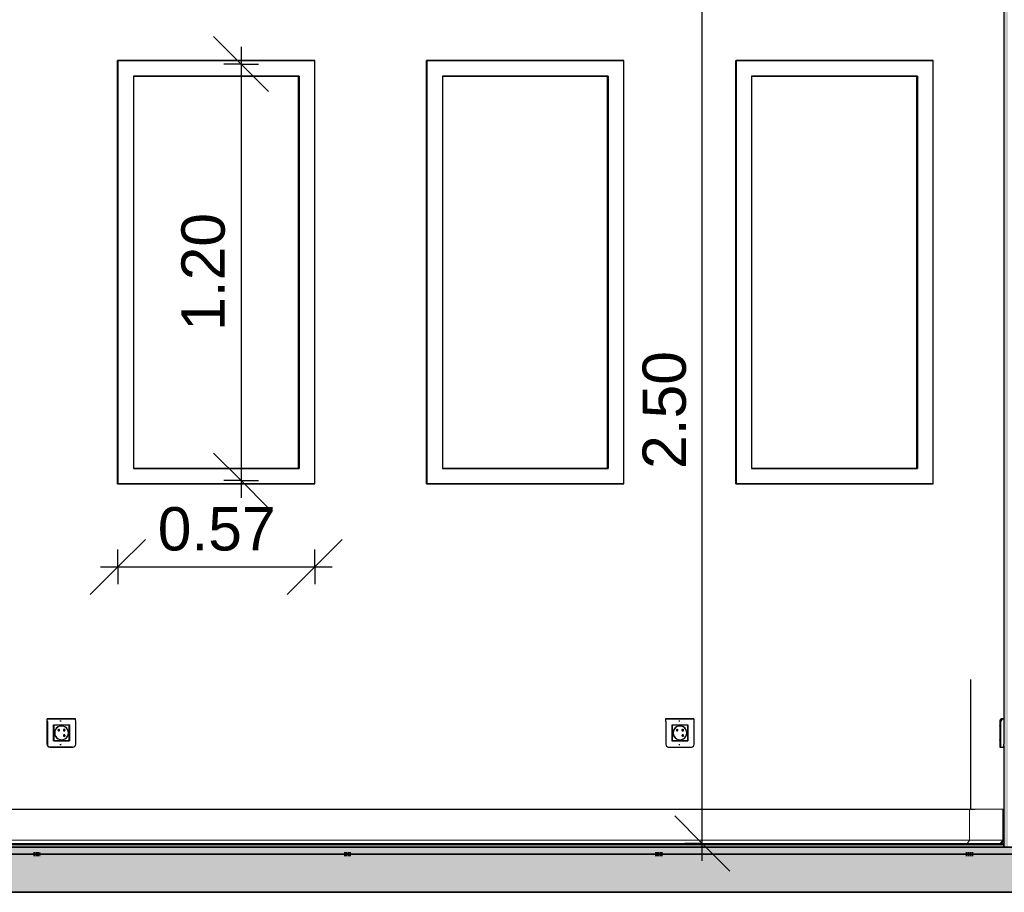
# Model space of a CAD drawing. Header units: centimetres. Extents: x -2631 to 8345, y -3715 to 485.
# Tile 70 of 82: x 4775 to 5058, y -13 to 239. Entities that reach past the tile are written whole.
import ezdxf

# ---------------------------------------------------------------- set-up
doc = ezdxf.new("R2010")
doc.units = ezdxf.units.CM
doc.linetypes.add('Tiret_2_', pattern=[0.25, 0.125, -0.125])
for name, color, linetype, lineweight in [('0-1', 7, 'Continuous', 5), ('ANNOTATIONS-1', 7, 'Continuous', 25), ('COTGEN-50', 7, 'Continuous', 30), ('MUR', 7, 'Continuous', 25), ('MUR_C', 7, 'Continuous', 25), ('SERRU-traverse', 7, 'Continuous', 18), ('SOL', 7, 'Continuous', 25), ('SOL_C', 7, 'Continuous', 25)]:
    doc.layers.add(name, color=color, linetype=linetype, lineweight=lineweight)
for name, color, linetype, lineweight, true_color in [('A-FLOR-PATT-1', 7, 'Continuous', 25, 0x616161), ('A-FLOR-PATT-2', 7, 'Continuous', 18, 0x787878), ('A-FLOR-PATT-3', 7, 'Continuous', 25, 0x787878), ('ANNOTATIONS-3', 4, 'Tiret_2_', 100, 0x00ffff), ('COTGEN-1', 9, 'Continuous', 30, 0x808080), ('HACHURE_C-2', 7, 'Continuous', 5, 0xdadada), ('ING_ELE', 7, 'Continuous', 25, 0x7f7f7f), ('MENUISERIES-2', 7, 'Continuous', 25, 0x5c63b1), ('MENUISERIES-3', 9, 'Continuous', 18, 0x808080), ('MENUISERIES-4', 9, 'Continuous', 25, 0x808080), ('OSSATURE-4', 9, 'Continuous', 18, 0x808080), ('SERRU-1', 9, 'Continuous', 18, 0x808080)]:
    doc.layers.add(name, color=color, linetype=linetype, lineweight=lineweight, true_color=true_color)
doc.styles.add('Arial_1', font='arial.ttf', dxfattribs={"height": 12.5})
doc.dimstyles.new('DRMN_COTE', dxfattribs={"dimscale": 30.48, "dimtxt": 12.753242, "dimasz": 0.520833, "dimexe": 0.164042, "dimexo": 0.0625, "dimgap": 0.032808, "dimtad": 1, "dimlfac": 0.01, "dimrnd": 0.01, "dimzin": 0, "dimdsep": 46, "dimtxsty": 'Arial_1', "dimblk1": 'OBLIQUE', "dimblk2": 'OBLIQUE', "dimsah": 1, "dimcen": 0.09, "dimdle": 0.164042, "dimazin": 0, "dimtfac": 1, "dimtdec": 4, "dimtix": 1, "dimtmove": 0, "dimatfit": 3, "dimfxl": 0.164042, "dimfxlon": 1, "dimtvp": 1, "dimtolj": 1, "dimtzin": 0, "dimarcsym": 2})

# ---------------------------------------------------------------- blocks, each defined once
blk = doc.blocks.new('XXX_VIDE FENETRE - 550-V29-Coupe AA_Lot 04')
at = {"layer": 'MENUISERIES-2'}
for p, q in [((-1447.08, 222.48), (-1494.46, 222.48)), ((-1494.46, 222.48), (-1446.94, 222.48)), ((-1446.94, 222.48), (-1447.08, 222.48)), ((-1446.94, 222.48), (-1446.94, 109.31)), ((-1446.94, 109.31), (-1494.46, 109.31)), ((-1494.46, 109.31), (-1447.08, 109.31)), ((-1447.08, 109.31), (-1446.94, 109.31))]:
    blk.add_line(p, q, dxfattribs=at)
at = {"layer": 'MENUISERIES-4'}
for p, q in [((-1499.01, 226.98), (-1442.77, 226.98)), ((-1499.01, 226.98), (-1442.77, 226.98)), ((-1498.95, 226.98), (-1499.01, 226.98)), ((-1442.17, 226.98), (-1498.95, 226.98)), ((-1498.95, 226.98), (-1498.95, 104.81)), ((-1443.56, 226.98), (-1442.77, 226.98)), ((-1442.77, 226.98), (-1442.23, 226.98)), ((-1442.17, 104.81), (-1442.17, 226.98)), ((-1494.46, 222.48), (-1494.46, 109.31)), ((-1447.26, 222.48), (-1494.46, 222.48)), ((-1494.46, 222.48), (-1446.65, 222.48)), ((-1446.65, 222.48), (-1447.26, 222.48)), ((-1446.65, 222.48), (-1446.65, 109.31)), ((-1494.46, 109.31), (-1446.65, 109.31)), ((-1447.26, 109.31), (-1494.46, 109.31)), ((-1446.65, 109.31), (-1447.26, 109.31)), ((-1499.01, 104.81), (-1444.66, 104.81)), ((-1442.77, 104.81), (-1499.01, 104.81)), ((-1499.01, 104.81), (-1498.95, 104.81)), ((-1442.77, 104.81), (-1499.01, 104.81)), ((-1498.95, 104.81), (-1442.17, 104.81)), ((-1443.67, 104.81), (-1442.77, 104.81)), ((-1442.77, 104.81), (-1442.23, 104.81))]:
    blk.add_line(p, q, dxfattribs=at)
blk = doc.blocks.new('XXX_VIDE FENETRE - 550-V30-Coupe AA_Lot 04')
at = {"layer": 'MENUISERIES-2'}
for p, q in [((-1357.89, 222.48), (-1405.34, 222.48)), ((-1405.34, 222.48), (-1357.77, 222.48)), ((-1357.77, 222.48), (-1357.89, 222.48)), ((-1357.77, 222.48), (-1357.77, 109.31)), ((-1357.77, 109.31), (-1405.34, 109.31)), ((-1405.34, 109.31), (-1357.89, 109.31)), ((-1357.89, 109.31), (-1357.77, 109.31))]:
    blk.add_line(p, q, dxfattribs=at)
at = {"layer": 'MENUISERIES-4'}
for p, q in [((-1409.88, 226.98), (-1353.57, 226.98)), ((-1409.88, 226.98), (-1353.57, 226.98)), ((-1409.82, 226.98), (-1409.88, 226.98)), ((-1353.02, 226.98), (-1409.82, 226.98)), ((-1409.82, 226.98), (-1409.82, 104.81)), ((-1354.3, 226.98), (-1353.57, 226.98)), ((-1353.57, 226.98), (-1353.07, 226.98)), ((-1353.02, 104.81), (-1353.02, 226.98)), ((-1405.34, 222.48), (-1405.34, 109.31)), ((-1358.06, 222.48), (-1405.34, 222.48)), ((-1405.34, 222.48), (-1357.5, 222.48)), ((-1357.5, 222.48), (-1358.06, 222.48)), ((-1357.5, 222.48), (-1357.5, 109.31)), ((-1405.34, 109.31), (-1357.5, 109.31)), ((-1358.06, 109.31), (-1405.34, 109.31)), ((-1357.5, 109.31), (-1358.06, 109.31)), ((-1409.88, 104.81), (-1355.39, 104.81)), ((-1353.57, 104.81), (-1409.88, 104.81)), ((-1409.88, 104.81), (-1409.82, 104.81)), ((-1353.57, 104.81), (-1409.88, 104.81)), ((-1409.82, 104.81), (-1353.02, 104.81)), ((-1354.4, 104.81), (-1353.57, 104.81)), ((-1353.57, 104.81), (-1353.07, 104.81))]:
    blk.add_line(p, q, dxfattribs=at)
blk = doc.blocks.new('XXX_VIDE FENETRE - 550-V31-Coupe AA_Lot 04')
at = {"layer": 'MENUISERIES-2'}
for p, q in [((-1268.66, 222.48), (-1316.16, 222.48)), ((-1316.16, 222.48), (-1268.55, 222.48)), ((-1268.55, 222.48), (-1268.66, 222.48)), ((-1268.55, 222.48), (-1268.55, 109.31)), ((-1268.55, 109.31), (-1316.16, 109.31)), ((-1316.16, 109.31), (-1268.66, 109.31)), ((-1268.66, 109.31), (-1268.55, 109.31))]:
    blk.add_line(p, q, dxfattribs=at)
at = {"layer": 'MENUISERIES-4'}
for p, q in [((-1320.7, 226.98), (-1264.33, 226.98)), ((-1320.7, 226.98), (-1264.33, 226.98)), ((-1263.81, 226.98), (-1320.65, 226.98)), ((-1320.65, 226.98), (-1320.65, 104.81)), ((-1265, 226.98), (-1264.33, 226.98)), ((-1264.33, 226.98), (-1263.86, 226.98)), ((-1263.81, 104.81), (-1263.81, 226.98)), ((-1316.16, 222.48), (-1316.16, 109.31)), ((-1268.81, 222.48), (-1316.16, 222.48)), ((-1316.16, 222.48), (-1268.3, 222.48)), ((-1268.3, 222.48), (-1268.81, 222.48)), ((-1268.3, 222.48), (-1268.3, 109.31)), ((-1316.16, 109.31), (-1268.3, 109.31)), ((-1268.81, 109.31), (-1316.16, 109.31)), ((-1268.3, 109.31), (-1268.81, 109.31)), ((-1320.7, 104.81), (-1266.08, 104.81)), ((-1264.33, 104.81), (-1320.7, 104.81)), ((-1264.33, 104.81), (-1320.7, 104.81)), ((-1320.65, 104.81), (-1263.81, 104.81)), ((-1265.09, 104.81), (-1264.33, 104.81)), ((-1264.33, 104.81), (-1263.86, 104.81))]:
    blk.add_line(p, q, dxfattribs=at)
blk = doc.blocks.new('Garde-corps - Garde-corps-505471-Coupe AA_Lot 04')
at = {"layer": 'SERRU-traverse'}
for p, q in [((-1521.57, 11), (-1479.59, 11)), ((-1405.08, 11), (-1365.01, 11)), ((-1266.47, 11), (-1252.98, 11)), ((-1253.27, 2.04), (-1253.27, 10.7)), ((-1243.42, 11), (-1252.98, 11)), ((-1252.98, 11), (-1243.42, 11)), ((-1243.72, 10.7), (-1243.72, 2.04)), ((-1243.42, 1.95), (-1243.42, 11)), ((-2106.11, 1), (-1254.27, 1)), ((-2106.11, 1), (-1253.65, 1)), ((-2105.8, 2.04), (-1253.27, 2.04)), ((-1254.27, 1), (-1244.77, 1)), ((-1244.67, 1.11), (-1254.18, 1.11)), ((-1253.27, 2.04), (-1243.72, 2.04)), ((-1244.77, 1), (-1244.12, 1)), ((-1244.74, 1.08), (-1244.43, 1.08)), ((-1244.74, 1.08), (-1244.6, 1.08)), ((-1244.43, 1.08), (-1244.6, 1.08)), ((-1243.72, 2.04), (-1244.43, 1.08)), ((-1244.12, 1), (-1243.42, 1.95))]:
    blk.add_line(p, q, dxfattribs=at)
at = {"layer": 'SERRU-traverse', "flags": 128}
for points in [[(-1253.27, 10.7), (-1253.26, 10.78), (-1253.23, 10.85), (-1253.19, 10.91), (-1253.14, 10.95), (-1253.09, 10.98), (-1253.03, 11), (-1252.98, 11)], [(-1243.42, 11), (-1243.48, 10.99), (-1243.55, 10.97), (-1243.6, 10.94), (-1243.65, 10.89), (-1243.69, 10.83), (-1243.71, 10.77), (-1243.72, 10.7)], [(-2104.84, 1.11), (-1580.26, 1.11), (-1254.18, 1.11)], [(-1254.27, 1), (-1254.27, 1.03), (-1254.27, 1.06), (-1254.25, 1.08), (-1254.23, 1.1), (-1254.22, 1.11), (-1254.19, 1.11)], [(-1253.94, 1.1), (-1253.61, 1.56), (-1253.27, 2.04)], [(-1244.6, 1.08), (-1244.62, 1.1), (-1244.64, 1.11), (-1244.67, 1.11), (-1244.69, 1.11), (-1244.72, 1.1), (-1244.74, 1.09), (-1244.75, 1.07), (-1244.76, 1.05), (-1244.77, 1.02), (-1244.77, 1)]]:
    blk.add_lwpolyline(points, dxfattribs=at)
blk = doc.blocks.new('B02_ARC_rvt-2-Coupe AA_Lot 04')
at = {"layer": 'A-FLOR-PATT-1'}
blk.add_hatch(color=256, dxfattribs=at).paths.add_polyline_path([(-1250.53, 0), (-1243.42, 0), (-1243.42, 0.8), (-2106.1, 0.8), (-2106.1, 0), (-1258.5, 0)])
at = {"layer": 'A-FLOR-PATT-2'}
h = blk.add_hatch(dxfattribs=at)
h.set_pattern_fill('FP_6', color=256, style=0, pattern_type=2)
h.set_pattern_definition([(45, (-0.387, -172.5), (-4.490128, 4.490128), [3.175, -3.175])])
h.paths.add_polyline_path([(-644.68, -2), (1594.47, -2), (1594.47, 0), (-2122.25, 0), (-2122.25, -2), (-676.57, -2)])
at = {"layer": 'HACHURE_C-2'}
blk.add_hatch(color=256, dxfattribs=at).paths.add_polyline_path([(-1242.56, 0), (-1242.17, 0), (-1242.17, 314.21), (-1243.42, 314.21), (-1243.42, 0)])
at = {"layer": 'MUR'}
for p, q in [((-1499.01, 226.98), (-1442.23, 226.98)), ((-1499.01, 104.81), (-1499.01, 226.98)), ((-1443.56, 226.98), (-1442.23, 226.98)), ((-1409.88, 226.98), (-1353.07, 226.98)), ((-1409.88, 104.81), (-1409.88, 226.98)), ((-1354.3, 226.98), (-1353.07, 226.98)), ((-1320.7, 226.98), (-1263.86, 226.98)), ((-1320.7, 104.81), (-1320.7, 226.98)), ((-1265, 226.98), (-1263.86, 226.98)), ((-1442.23, 104.81), (-1499.01, 104.81)), ((-1499.01, 104.81), (-1443.66, 104.81)), ((-1442.23, 104.81), (-1443.66, 104.81)), ((-1353.07, 104.81), (-1409.88, 104.81)), ((-1409.88, 104.81), (-1354.39, 104.81)), ((-1353.07, 104.81), (-1354.39, 104.81)), ((-1263.86, 104.81), (-1320.7, 104.81)), ((-1320.7, 104.81), (-1265.08, 104.81)), ((-1263.86, 104.81), (-1265.08, 104.81)), ((-1252.98, 48.4), (-1252.98, 11)), ((-1252.98, 0), (-1243.42, 0))]:
    blk.add_line(p, q, dxfattribs=at)
at = {"layer": 'MUR', "flags": 128}
for points in [[(-1252.98, 0), (-1378.18, 0), (-1503.29, 0), (-1628.29, 0), (-1753.18, 0), (-1877.94, 0), (-2002.58, 0), (-2127.06, 0)], [(-1766.81, 0), (-1646.79, 0), (-1521.9, 0), (-1516.87, 0)], [(-1511.44, 0), (-1396.9, 0), (-1271.81, 0), (-1158.53, 0)], [(-806.26, 0), (-915.64, 0), (-1024.97, 0), (-1134.26, 0), (-1243.5, 0)]]:
    blk.add_lwpolyline(points, dxfattribs=at)
at = {"layer": 'MUR_C'}
for p, q in [((-1243.42, 314.21), (-1243.42, 37.09)), ((-1243.42, 29.13), (-1243.42, 0)), ((-1243.42, 0), (-1233.91, 0))]:
    blk.add_line(p, q, dxfattribs=at)
at = {"layer": 'SOL'}
for p, q in [((-1509.4, 0), (-2129.58, 0)), ((-2127.06, 0), (-1252.98, 0)), ((-1440.76, 0.8), (-1940.09, 0.8)), ((-1940.09, 0.8), (-1440.76, 0.8)), ((-1440.76, 1), (-1940.04, 1)), ((-1249.04, 0), (-1499.44, 0)), ((-1315.88, 0.8), (-1440.51, 0.8)), ((-1440.51, 0.8), (-1315.88, 0.8)), ((-1315.95, 1), (-1440.45, 1)), ((-1252.98, 1), (-1315.64, 1)), ((-1252.98, 0.8), (-1315.63, 0.8)), ((-1315.63, 0.8), (-1252.98, 0.8)), ((-1243.5, 0), (-806.26, 0)), ((-1233.91, 0), (-1243.5, 0)), ((-2137.99, -2), (-69.28, -2))]:
    blk.add_line(p, q, dxfattribs=at)
at = {"layer": 'SOL_C'}
for p, q in [((1594.47, 0), (-2122.25, 0)), ((-1243.42, 1), (-2106.1, 1)), ((-1243.42, 0.8), (-2106.1, 0.8)), ((-2106.1, 0.8), (-1243.42, 0.8)), ((-2106.1, 0), (-1243.42, 0)), ((-1243.42, 0.8), (-1243.42, 1)), ((-1243.42, 0), (-1243.42, 0.8)), ((-2122.25, -2), (1594.47, -2))]:
    blk.add_line(p, q, dxfattribs=at)
at = {"layer": 'MENUISERIES-3'}
for name in ['XXX_VIDE FENETRE - 550-V29-Coupe AA_Lot 04', 'XXX_VIDE FENETRE - 550-V30-Coupe AA_Lot 04', 'XXX_VIDE FENETRE - 550-V31-Coupe AA_Lot 04']:
    blk.add_blockref(name, (0, 0), dxfattribs=at)
at = {"layer": 'SERRU-1'}
blk.add_blockref('Garde-corps - Garde-corps-505471-Coupe AA_Lot 04', (0, 0), dxfattribs=at)
blk = doc.blocks.new('B02_DC_STR_rvt-2-Coupe AA_Lot 04')
at = {"layer": 'A-FLOR-PATT-3'}
blk.add_hatch(color=256, dxfattribs=at).paths.add_polyline_path([(-2156.27, -13), (1660.55, -13), (1660.55, -8.88), (1647.97, -8.88), (1647.97, -2), (-2175.78, -2), (-2175.78, -8.88), (-2188.37, -8.88), (-2188.37, -13), (-2175.78, -13)])
at = {"layer": 'ANNOTATIONS-3'}
for p, q in [((-1523.22, -2), (-1521.25, -2)), ((-1433.64, -2), (-1431.6, -2)), ((-1344, -2), (-1341.89, -2)), ((-1254.33, -2), (-1252.15, -2))]:
    blk.add_line(p, q, dxfattribs=at)
at = {"layer": 'MUR'}
for p, q in [((-2150.81, -13), (1649.68, -13)), ((1645.3, -13), (-2146.43, -13))]:
    blk.add_line(p, q, dxfattribs=at)
at = {"layer": 'OSSATURE-4'}
for p, q in [((-1533.87, -2), (-1516.45, -2)), ((-1522.79, -2), (-1523.21, -2)), ((-1516.45, -2), (-1522.79, -2)), ((-1522.78, -2), (-1516.87, -2)), ((-1521.28, -2), (-1522.78, -2)), ((-1516.87, -2), (-1499.44, -2)), ((-1512.03, -2), (-1499.44, -2)), ((-1444.66, -2), (-1427.23, -2)), ((-1444.66, -2), (-1441.87, -2)), ((-1433.14, -2), (-1433.63, -2)), ((-1427.23, -2), (-1433.14, -2)), ((-1433.12, -2), (-1427.64, -2)), ((-1431.63, -2), (-1433.12, -2)), ((-1427.64, -2), (-1410.2, -2)), ((-1422.44, -2), (-1410.2, -2)), ((-1355.39, -2), (-1337.95, -2)), ((-1355.39, -2), (-1352.25, -2)), ((-1343.43, -2), (-1343.99, -2)), ((-1337.95, -2), (-1343.43, -2)), ((-1343.42, -2), (-1338.37, -2)), ((-1341.92, -2), (-1343.42, -2)), ((-1338.37, -2), (-1320.92, -2)), ((-1332.81, -2), (-1320.92, -2)), ((-1266.08, -2), (-1248.63, -2)), ((-1266.08, -2), (-1262.58, -2)), ((-1253.68, -2), (-1254.32, -2)), ((-1248.63, -2), (-1253.68, -2)), ((-1253.67, -2), (-1249.05, -2)), ((-1252.17, -2), (-1253.67, -2)), ((-1249.05, -2), (-1231.59, -2))]:
    blk.add_line(p, q, dxfattribs=at)
at = {"layer": 'SOL'}
for p, q in [((-1522.74, -2), (-1523.21, -2)), ((-1521.25, -2), (-1522.74, -2)), ((-1433.09, -2), (-1433.63, -2)), ((-1431.6, -2), (-1433.09, -2)), ((-1343.39, -2), (-1343.99, -2)), ((-1341.89, -2), (-1343.39, -2)), ((-1253.64, -2), (-1254.32, -2)), ((-1252.15, -2), (-1253.64, -2)), ((-2219.04, -13), (1690.2, -13))]:
    blk.add_line(p, q, dxfattribs=at)
at = {"layer": 'SOL_C'}
for p, q in [((1647.97, -2), (-2175.78, -2)), ((-2123.96, -13), (1590.97, -13))]:
    blk.add_line(p, q, dxfattribs=at)
blk = doc.blocks.new('Legrand_Batibox_cloison_sèche_prof_40_1_poste_2_mod_080041 - Legrand_Batibox_cloison_sèche_prof_40_1_poste_2_mod_080041-676768-Coupe AA_Lot 04')
at = {"layer": 'ING_ELE'}
for p, q in [((-1336.88, 36.35), (-1337.18, 36.35)), ((-1337.18, 29.65), (-1336.88, 29.65))]:
    blk.add_line(p, q, dxfattribs=at)
blk = doc.blocks.new('Legrand_Mosaic_plaque_2_mod_blanc_antimicrobien_078722L - Legrand_Mosaic_plaque_2_mod_blanc_antimicrobien_078722L-739385-Coupe AA_Lot 04')
at = {"layer": 'ING_ELE'}
for p, q in [((-1332.79, 37.1), (-1340.97, 37.1)), ((-1340.97, 37.1), (-1332.79, 37.1)), ((-1340.9, 36.25), (-1340.9, 29.7)), ((-1339.07, 35.28), (-1334.54, 35.28)), ((-1339.07, 30.73), (-1339.07, 35.28)), ((-1334.6, 35.28), (-1334.54, 35.28)), ((-1334.54, 35.28), (-1334.54, 30.73)), ((-1332.72, 29.7), (-1332.72, 36.25)), ((-1340.17, 28.9), (-1340.1, 28.9)), ((-1340.1, 28.9), (-1333.52, 28.9)), ((-1334.54, 30.73), (-1339.07, 30.73)), ((-1334.54, 30.73), (-1334.6, 30.73))]:
    blk.add_line(p, q, dxfattribs=at)
for centre, major_axis, ratio, start_param, end_param in [((-1340.97, 36.25), (0, 0.85), 0.076169, 4.712389, 6.283185), ((-1332.79, 36.25), (0, 0.85), 0.076169, 4.712389, 6.283185), ((-1340.1, 29.7), (0, 0.8), 0.997095, 1.570796, 3.141593), ((-1333.52, 29.7), (0, 0.8), 0.997095, 3.141593, 4.712389)]:
    blk.add_ellipse(centre, major_axis=major_axis, ratio=ratio, start_param=start_param, end_param=end_param, dxfattribs=at)
blk = doc.blocks.new('Legrand_Mosaic_link_prise_2P_T_FB_surface_2_mod_blanc_077145L - Legrand_Mosaic_link_prise_2P_T_FB_surface_2_mod_blanc_077145L-682338-Coupe AA_Lot 04')
at = {"layer": 'ING_ELE'}
for p, q in [((-1339.11, 35.25), (-1339.05, 35.25)), ((-1334.57, 35.25), (-1339.05, 35.25)), ((-1339.05, 35.25), (-1339.05, 30.75)), ((-1336.81, 34.98), (-1336.82, 34.98)), ((-1334.57, 35.25), (-1334.63, 35.25)), ((-1334.57, 30.75), (-1334.57, 35.25)), ((-1336.02, 34.02), (-1336.07, 34.02)), ((-1336.07, 33.6), (-1336.02, 33.6)), ((-1339.11, 30.75), (-1339.05, 30.75)), ((-1339.05, 30.75), (-1334.57, 30.75)), ((-1336.82, 31.02), (-1336.81, 31.02)), ((-1334.63, 30.75), (-1334.57, 30.75))]:
    blk.add_line(p, q, dxfattribs=at)
at = {"layer": 'ING_ELE', "flags": 128}
for points in [[(-1335.81, 33.81), (-1335.81, 33.82), (-1335.81, 33.83), (-1335.81, 33.84), (-1335.81, 33.84), (-1335.81, 33.85), (-1335.82, 33.86), (-1335.82, 33.87), (-1335.82, 33.88), (-1335.82, 33.88), (-1335.83, 33.89), (-1335.83, 33.9), (-1335.83, 33.91), (-1335.84, 33.91), (-1335.84, 33.92), (-1335.85, 33.93), (-1335.85, 33.94), (-1335.86, 33.94), (-1335.86, 33.95), (-1335.87, 33.95), (-1335.87, 33.96), (-1335.88, 33.97), (-1335.89, 33.97), (-1335.89, 33.98), (-1335.9, 33.98), (-1335.91, 33.99), (-1335.91, 33.99), (-1335.92, 34), (-1335.93, 34), (-1335.94, 34), (-1335.94, 34.01), (-1335.95, 34.01), (-1335.96, 34.01), (-1335.97, 34.01), (-1335.98, 34.02), (-1335.98, 34.02), (-1335.99, 34.02), (-1336, 34.02), (-1336.01, 34.02), (-1336.02, 34.02), (-1336.02, 34.02)], [(-1336.02, 33.6), (-1336.01, 33.6), (-1336, 33.6), (-1335.99, 33.6), (-1335.99, 33.6), (-1335.98, 33.6), (-1335.97, 33.61), (-1335.96, 33.61), (-1335.95, 33.61), (-1335.95, 33.61), (-1335.94, 33.62), (-1335.93, 33.62), (-1335.92, 33.62), (-1335.92, 33.63), (-1335.91, 33.63), (-1335.9, 33.64), (-1335.89, 33.64), (-1335.89, 33.65), (-1335.88, 33.65), (-1335.87, 33.66), (-1335.87, 33.66), (-1335.86, 33.67), (-1335.86, 33.68), (-1335.85, 33.68), (-1335.85, 33.69), (-1335.84, 33.7), (-1335.84, 33.7), (-1335.83, 33.71), (-1335.83, 33.72), (-1335.83, 33.73), (-1335.82, 33.73), (-1335.82, 33.74), (-1335.82, 33.75), (-1335.82, 33.76), (-1335.81, 33.77), (-1335.81, 33.77), (-1335.81, 33.78), (-1335.81, 33.79), (-1335.81, 33.8), (-1335.81, 33.81), (-1335.81, 33.81)]]:
    blk.add_lwpolyline(points, dxfattribs=at)
at = {"layer": 'ING_ELE'}
for centre, major_axis, start_param, end_param in [((-1336.81, 33), (0, 2), 4.712389, 7.853982), ((-1336.82, 33), (0, 1.98), 5.759587, 7.853982), ((-1336.81, 33), (0, 1.98), 4.712389, 7.853982), ((-1336.87, 33), (0, 2), 5.759587, 6.267731), ((-1336.81, 33), (0, 2), 1.570796, 4.712389), ((-1336.82, 33), (0, 1.98), 1.570796, 3.665191), ((-1336.81, 33), (0, 1.98), 1.570796, 4.712389), ((-1337.61, 33.81), (0, 0.22), 4.712389, 7.853982), ((-1337.61, 33.81), (0, 0.22), 1.570796, 4.712389), ((-1337.62, 33.81), (0, 0.22), 4.712389, 4.974188), ((-1337.62, 33.81), (0, 0.22), 4.45059, 4.712389), ((-1336.87, 33), (0, 2), 3.157047, 3.665191), ((-1336.07, 33.81), (0, 0.21), 4.712389, 7.420692), ((-1336.07, 33.81), (0, 0.21), 1.98933, 4.712389), ((-1336.01, 33.81), (0, 0.22), 4.712389, 7.853982), ((-1336.01, 33.81), (0, 0.22), 1.570796, 4.712389), ((-1336.01, 32.2), (0, 0.22), 4.712389, 7.853982), ((-1336.01, 32.2), (0, 0.22), 1.570796, 4.712389), ((-1336.02, 33.81), (0, 0.22), 4.712389, 4.974188), ((-1336.02, 33.81), (0, 0.22), 4.45059, 4.712389), ((-1336.02, 32.2), (0, 0.22), 4.712389, 4.974188), ((-1336.02, 32.2), (0, 0.22), 4.45059, 4.712389)]:
    blk.add_ellipse(centre, major_axis=major_axis, ratio=0.997095, start_param=start_param, end_param=end_param, dxfattribs=at)
blk = doc.blocks.new('Legrand_Batibox_cloison_sèche_prof_40_1_poste_2_mod_080041 - Legrand_Batibox_cloison_sèche_prof_40_1_poste_2_mod_080041-V90-Coupe AA_Lot 04')
at = {"layer": 'ING_ELE'}
for p, q in [((-1515.27, 36.35), (-1515.63, 36.35)), ((-1515.63, 29.65), (-1515.27, 29.65))]:
    blk.add_line(p, q, dxfattribs=at)
blk = doc.blocks.new('Legrand_Mosaic_plaque_2_mod_blanc_antimicrobien_078722L - Legrand_Mosaic_plaque_2_mod_blanc_antimicrobien_078722L-V91-Coupe AA_Lot 04')
at = {"layer": 'ING_ELE'}
for p, q in [((-1511.18, 37.1), (-1519.35, 37.1)), ((-1519.35, 37.1), (-1511.18, 37.1)), ((-1519.35, 29.7), (-1519.35, 37.1)), ((-1519.27, 36.25), (-1519.27, 29.7)), ((-1517.45, 35.28), (-1512.92, 35.28)), ((-1517.45, 30.73), (-1517.45, 35.28)), ((-1512.99, 35.28), (-1512.92, 35.28)), ((-1512.92, 35.28), (-1512.92, 30.73)), ((-1511.1, 29.7), (-1511.1, 36.25)), ((-1518.55, 28.9), (-1518.47, 28.9)), ((-1511.98, 28.9), (-1518.55, 28.9)), ((-1518.47, 28.9), (-1511.9, 28.9)), ((-1512.92, 30.73), (-1517.45, 30.73)), ((-1512.92, 30.73), (-1512.99, 30.73))]:
    blk.add_line(p, q, dxfattribs=at)
for centre, major_axis, ratio, start_param, end_param in [((-1519.35, 36.25), (0, 0.85), 0.091059, 4.712389, 6.283185), ((-1511.18, 36.25), (0, 0.85), 0.091059, 4.712389, 6.283185), ((-1518.55, 29.7), (0, 0.8), 0.995845, 1.570796, 3.141593), ((-1518.47, 29.7), (0, 0.8), 0.995845, 1.570796, 3.141593), ((-1511.9, 29.7), (0, 0.8), 0.995845, 3.141593, 4.712389)]:
    blk.add_ellipse(centre, major_axis=major_axis, ratio=ratio, start_param=start_param, end_param=end_param, dxfattribs=at)
blk = doc.blocks.new('Legrand_Mosaic_link_prise_2P_T_FB_surface_2_mod_blanc_077145L - Legrand_Mosaic_link_prise_2P_T_FB_surface_2_mod_blanc_077145L-V92-Coupe AA_Lot 04')
at = {"layer": 'ING_ELE'}
for p, q in [((-1512.94, 35.25), (-1517.42, 35.25)), ((-1517.42, 35.25), (-1517.42, 30.75)), ((-1515.18, 34.98), (-1515.2, 34.98)), ((-1512.94, 35.25), (-1513.02, 35.25)), ((-1512.94, 30.75), (-1512.94, 35.25)), ((-1514.4, 34.02), (-1514.45, 34.02)), ((-1514.45, 33.6), (-1514.4, 33.6)), ((-1517.42, 30.75), (-1512.94, 30.75)), ((-1515.2, 31.02), (-1515.18, 31.02)), ((-1513.02, 30.75), (-1512.94, 30.75))]:
    blk.add_line(p, q, dxfattribs=at)
at = {"layer": 'ING_ELE', "flags": 128}
for points in [[(-1514.19, 33.81), (-1514.19, 33.82), (-1514.19, 33.83), (-1514.19, 33.84), (-1514.19, 33.84), (-1514.19, 33.85), (-1514.19, 33.86), (-1514.2, 33.87), (-1514.2, 33.88), (-1514.2, 33.88), (-1514.2, 33.89), (-1514.21, 33.9), (-1514.21, 33.91), (-1514.22, 33.91), (-1514.22, 33.92), (-1514.22, 33.93), (-1514.23, 33.94), (-1514.23, 33.94), (-1514.24, 33.95), (-1514.25, 33.95), (-1514.25, 33.96), (-1514.26, 33.97), (-1514.26, 33.97), (-1514.27, 33.98), (-1514.28, 33.98), (-1514.28, 33.99), (-1514.29, 33.99), (-1514.3, 34), (-1514.31, 34), (-1514.31, 34), (-1514.32, 34.01), (-1514.33, 34.01), (-1514.34, 34.01), (-1514.35, 34.01), (-1514.35, 34.02), (-1514.36, 34.02), (-1514.37, 34.02), (-1514.38, 34.02), (-1514.39, 34.02), (-1514.4, 34.02), (-1514.4, 34.02)], [(-1514.4, 33.6), (-1514.39, 33.6), (-1514.38, 33.6), (-1514.37, 33.6), (-1514.36, 33.6), (-1514.36, 33.6), (-1514.35, 33.61), (-1514.34, 33.61), (-1514.33, 33.61), (-1514.32, 33.61), (-1514.32, 33.62), (-1514.31, 33.62), (-1514.3, 33.62), (-1514.29, 33.63), (-1514.29, 33.63), (-1514.28, 33.64), (-1514.27, 33.64), (-1514.27, 33.65), (-1514.26, 33.65), (-1514.25, 33.66), (-1514.25, 33.66), (-1514.24, 33.67), (-1514.24, 33.68), (-1514.23, 33.68), (-1514.23, 33.69), (-1514.22, 33.7), (-1514.22, 33.7), (-1514.21, 33.71), (-1514.21, 33.72), (-1514.2, 33.73), (-1514.2, 33.73), (-1514.2, 33.74), (-1514.2, 33.75), (-1514.19, 33.76), (-1514.19, 33.77), (-1514.19, 33.77), (-1514.19, 33.78), (-1514.19, 33.79), (-1514.19, 33.8), (-1514.19, 33.81), (-1514.19, 33.81)]]:
    blk.add_lwpolyline(points, dxfattribs=at)
at = {"layer": 'ING_ELE'}
for centre, major_axis, start_param, end_param in [((-1515.18, 33), (0, 2), 4.712389, 7.853982), ((-1515.2, 33), (0, 1.98), 5.759587, 7.853982), ((-1515.18, 33), (0, 1.98), 4.712389, 7.853982), ((-1515.26, 33), (0, 2), 6.021386, 6.264687), ((-1515.2, 33), (0, 1.98), 1.570796, 3.665191), ((-1515.18, 33), (0, 2), 1.570796, 4.712389), ((-1515.18, 33), (0, 1.98), 1.570796, 4.712389), ((-1515.99, 33.81), (0, 0.22), 4.712389, 7.853982), ((-1515.99, 33.81), (0, 0.22), 1.570796, 4.712389), ((-1516, 33.81), (0, 0.22), 4.712389, 4.974188), ((-1516, 33.81), (0, 0.22), 4.45059, 4.712389), ((-1514.45, 33.81), (0, 0.21), 0.041809, 0.973548), ((-1514.45, 33.81), (0, 0.21), 2.178479, 3.074594), ((-1514.38, 33.81), (0, 0.22), 4.712389, 7.853982), ((-1514.38, 33.81), (0, 0.22), 1.570796, 4.712389), ((-1514.38, 32.2), (0, 0.22), 4.712389, 7.853982), ((-1514.38, 32.2), (0, 0.22), 1.570796, 4.712389), ((-1514.45, 33.81), (0, 0.21), 4.902137, 6.265868), ((-1514.45, 33.81), (0, 0.21), 3.169344, 4.567014), ((-1514.39, 33.81), (0, 0.22), 4.712389, 4.974188), ((-1514.39, 33.81), (0, 0.22), 4.45059, 4.712389), ((-1514.39, 32.2), (0, 0.22), 4.712389, 4.974188), ((-1514.39, 32.2), (0, 0.22), 4.45059, 4.712389), ((-1515.26, 33), (0, 2), 3.160091, 3.403392)]:
    blk.add_ellipse(centre, major_axis=major_axis, ratio=0.995845, start_param=start_param, end_param=end_param, dxfattribs=at)
blk = doc.blocks.new('Legrand_Mosaic_plaque_2_mod_blanc_antimicrobien_078722L - Legrand_Mosaic_plaque_2_mod_blanc_antimicrobien_078722L-V102-Coupe AA_Lot 04')
at = {"layer": 'ING_ELE'}
for p, q in [((-1243.41, 37.1), (-1243.73, 37.1)), ((-1243.73, 37.1), (-1243.42, 37.1)), ((-1243.41, 37.1), (-1243.41, 29.7)), ((-1244.58, 36.25), (-1244.58, 29.7)), ((-1244.51, 35.28), (-1244.33, 35.28)), ((-1244.51, 35.28), (-1244.33, 35.28)), ((-1244.51, 35.03), (-1244.51, 35.12)), ((-1244.33, 35.28), (-1244.33, 30.73)), ((-1244.26, 29.7), (-1244.26, 36.25)), ((-1244.55, 28.9), (-1244.29, 28.9)), ((-1244.51, 30.89), (-1244.51, 30.98)), ((-1244.33, 30.73), (-1244.51, 30.73)), ((-1244.51, 30.73), (-1244.33, 30.73)), ((-1244.29, 28.9), (-1243.44, 28.9)), ((-1243.44, 28.9), (-1243.7, 28.9))]:
    blk.add_line(p, q, dxfattribs=at)
for centre, major_axis, ratio, start_param, end_param in [((-1243.73, 36.25), (0, 0.85), 0.999223, 0, 1.570796), ((-1243.41, 36.25), (0, 0.85), 0.999223, 0, 1.570796), ((-1244.55, 29.7), (0, 0.8), 0.03941, 1.570796, 3.141593), ((-1244.29, 29.7), (0, 0.8), 0.03941, 3.141593, 4.712389), ((-1243.44, 29.7), (0, 0.8), 0.03941, 3.141593, 3.877144), ((-1243.44, 29.7), (0, 0.8), 0.03941, 3.926991, 4.712389)]:
    blk.add_ellipse(centre, major_axis=major_axis, ratio=ratio, start_param=start_param, end_param=end_param, dxfattribs=at)
blk = doc.blocks.new('Legrand_Mosaic_link_prise_2P_T_FB_surface_2_mod_blanc_077145L - Legrand_Mosaic_link_prise_2P_T_FB_surface_2_mod_blanc_077145L-V103-Coupe AA_Lot 04')
at = {"layer": 'ING_ELE'}
for p, q in [((-1244.38, 35.25), (-1244.56, 35.25)), ((-1244.56, 35.25), (-1244.56, 30.75)), ((-1244.33, 35.25), (-1244.56, 35.25)), ((-1244.38, 34.98), (-1244.47, 34.98)), ((-1244.38, 30.75), (-1244.38, 35.25)), ((-1244.56, 30.75), (-1244.38, 30.75)), ((-1244.33, 30.75), (-1244.56, 30.75)), ((-1244.47, 31.02), (-1244.38, 31.02))]:
    blk.add_line(p, q, dxfattribs=at)
at = {"layer": 'ING_ELE', "flags": 128}
for points in [[(-1244.43, 33.9), (-1244.44, 33.88), (-1244.45, 33.86), (-1244.45, 33.85), (-1244.45, 33.84), (-1244.45, 33.84), (-1244.45, 33.84), (-1244.45, 33.83), (-1244.45, 33.83), (-1244.45, 33.83), (-1244.45, 33.83), (-1244.46, 33.82), (-1244.46, 33.82), (-1244.46, 33.82), (-1244.46, 33.82), (-1244.46, 33.82), (-1244.46, 33.82), (-1244.46, 33.82), (-1244.46, 33.82), (-1244.46, 33.82), (-1244.46, 33.82), (-1244.46, 33.82), (-1244.46, 33.82), (-1244.46, 33.82), (-1244.46, 33.82), (-1244.46, 33.81), (-1244.46, 33.81), (-1244.46, 33.81), (-1244.46, 33.81), (-1244.46, 33.81), (-1244.46, 33.81), (-1244.46, 33.81), (-1244.46, 33.81), (-1244.46, 33.81), (-1244.46, 33.81), (-1244.46, 33.81), (-1244.46, 33.81), (-1244.46, 33.81)], [(-1244.43, 33.72), (-1244.44, 33.75), (-1244.45, 33.76), (-1244.45, 33.77), (-1244.45, 33.78), (-1244.45, 33.78), (-1244.45, 33.79), (-1244.45, 33.79), (-1244.45, 33.79), (-1244.45, 33.79), (-1244.45, 33.79), (-1244.46, 33.8), (-1244.46, 33.8), (-1244.46, 33.8), (-1244.46, 33.8), (-1244.46, 33.8), (-1244.46, 33.8), (-1244.46, 33.8), (-1244.46, 33.8), (-1244.46, 33.8), (-1244.46, 33.8), (-1244.46, 33.8), (-1244.46, 33.8), (-1244.46, 33.81), (-1244.46, 33.81), (-1244.46, 33.81), (-1244.46, 33.81), (-1244.46, 33.81), (-1244.46, 33.81), (-1244.46, 33.81), (-1244.46, 33.81), (-1244.46, 33.81), (-1244.46, 33.81), (-1244.46, 33.81), (-1244.46, 33.81), (-1244.46, 33.81), (-1244.46, 33.81), (-1244.46, 33.81)]]:
    blk.add_lwpolyline(points, dxfattribs=at)
at = {"layer": 'ING_ELE'}
for centre, major_axis, start_param, end_param in [((-1244.47, 33), (0, 2), 4.712389, 7.853982), ((-1244.47, 33), (0, 1.98), 5.782511, 7.853982), ((-1244.47, 33), (0, 1.98), 5.509554, 5.759587), ((-1244.47, 33), (0, 1.98), 5.242372, 5.497787), ((-1244.47, 33), (0, 2), 1.570796, 3.881713), ((-1244.47, 33), (0, 1.98), 1.570796, 3.642267), ((-1244.5, 33.81), (0, 0.22), 6.021386, 7.853982), ((-1244.5, 33.81), (0, 0.22), 1.570796, 3.665191), ((-1244.5, 33.81), (0, 0.22), 4.712389, 5.235988), ((-1244.5, 33.81), (0, 0.22), 3.926991, 4.712389), ((-1244.43, 33.81), (0, 0.22), 4.712389, 7.853982), ((-1244.43, 33.81), (0, 0.22), 1.570796, 3.403392), ((-1244.43, 32.2), (0, 0.22), 6.021386, 7.853982), ((-1244.43, 32.2), (0, 0.22), 1.570796, 4.712389), ((-1244.43, 33.81), (0, 0.22), 4.45059, 4.712389), ((-1244.43, 32.2), (0, 0.22), 4.712389, 4.974188), ((-1244.47, 33), (0, 1.98), 3.665191, 3.86949), ((-1244.47, 33), (0, 2), 3.926991, 4.712389), ((-1244.47, 33), (0, 1.98), 3.926991, 4.182406), ((-1244.47, 33), (0, 1.98), 4.712389, 5.235988), ((-1244.47, 33), (0, 1.98), 4.18879, 4.712389)]:
    blk.add_ellipse(centre, major_axis=major_axis, ratio=0.03941, start_param=start_param, end_param=end_param, dxfattribs=at)
blk = doc.blocks.new('B02_ELE_rvt-1-Coupe AA_Lot 04')
at = {"layer": 'ING_ELE'}
for name in ['Legrand_Mosaic_plaque_2_mod_blanc_antimicrobien_078722L - Legrand_Mosaic_plaque_2_mod_blanc_antimicrobien_078722L-V91-Coupe AA_Lot 04', 'Legrand_Mosaic_plaque_2_mod_blanc_antimicrobien_078722L - Legrand_Mosaic_plaque_2_mod_blanc_antimicrobien_078722L-739385-Coupe AA_Lot 04', 'Legrand_Mosaic_plaque_2_mod_blanc_antimicrobien_078722L - Legrand_Mosaic_plaque_2_mod_blanc_antimicrobien_078722L-V102-Coupe AA_Lot 04', 'Legrand_Mosaic_link_prise_2P_T_FB_surface_2_mod_blanc_077145L - Legrand_Mosaic_link_prise_2P_T_FB_surface_2_mod_blanc_077145L-V92-Coupe AA_Lot 04', 'Legrand_Batibox_cloison_sèche_prof_40_1_poste_2_mod_080041 - Legrand_Batibox_cloison_sèche_prof_40_1_poste_2_mod_080041-V90-Coupe AA_Lot 04', 'Legrand_Mosaic_link_prise_2P_T_FB_surface_2_mod_blanc_077145L - Legrand_Mosaic_link_prise_2P_T_FB_surface_2_mod_blanc_077145L-682338-Coupe AA_Lot 04', 'Legrand_Batibox_cloison_sèche_prof_40_1_poste_2_mod_080041 - Legrand_Batibox_cloison_sèche_prof_40_1_poste_2_mod_080041-676768-Coupe AA_Lot 04', 'Legrand_Mosaic_link_prise_2P_T_FB_surface_2_mod_blanc_077145L - Legrand_Mosaic_link_prise_2P_T_FB_surface_2_mod_blanc_077145L-V103-Coupe AA_Lot 04']:
    blk.add_blockref(name, (0, 0), dxfattribs=at)
blk = doc.blocks.new('DIMBLOCK1-Coupe AA_Lot 04')
at = {"layer": 'COTGEN-50', "color": 8, "true_color": 0x808080}
for p, q in [((4971.37, 251), (4963.44, 258.94)), ((4971.37, -3.92), (4971.37, 256)), ((4971.37, 251), (4966.37, 251)), ((4971.37, 251), (4979.31, 243.06)), ((4971.37, 251), (4976.37, 251)), ((4971.37, 1.08), (4963.44, 9.02)), ((4971.37, 1.08), (4966.37, 1.08)), ((4971.37, 1.08), (4979.31, -6.86)), ((4971.37, 1.08), (4976.37, 1.08))]:
    blk.add_line(p, q, dxfattribs=at)
at = {"layer": 'COTGEN-50', "color": 0, "insert": (4954.15, 109.17), "char_height": 12.5, "width": 40.4965, "attachment_point": 1, "rotation": 90, "line_spacing_factor": 0.941778, "style": 'Arial_1'}
blk.add_mtext('2.50', dxfattribs=at)
blk = doc.blocks.new('_Oblique')
at = {"color": 0, "linetype": 'ByBlock', "lineweight": -2}
blk.add_line((-0.5, -0.5), (0.5, 0.5), dxfattribs=at)
blk = doc.blocks.new('DIMBLOCK2-Coupe AA_Lot 04')
at = {"layer": 'COTGEN-50', "color": 8, "true_color": 0x808080}
for p, q in [((4802.81, 80.9), (4810.75, 88.83)), ((4859.59, 80.9), (4867.52, 88.83)), ((4802.81, 80.9), (4802.81, 85.9)), ((4859.59, 80.9), (4859.59, 85.9)), ((4802.81, 80.9), (4794.87, 72.96)), ((4797.81, 80.9), (4864.59, 80.9)), ((4802.81, 80.9), (4802.81, 75.9)), ((4859.59, 80.9), (4851.65, 72.96)), ((4859.59, 80.9), (4859.59, 75.9))]:
    blk.add_line(p, q, dxfattribs=at)
at = {"layer": 'COTGEN-50', "color": 0, "insert": (4814.33, 98.13), "char_height": 12.5, "width": 40.4965, "attachment_point": 1, "line_spacing_factor": 0.941778, "style": 'Arial_1'}
blk.add_mtext('0.57', dxfattribs=at)
blk = doc.blocks.new('DIMBLOCK3-Coupe AA_Lot 04')
at = {"layer": 'COTGEN-50', "color": 8, "true_color": 0x808080}
for p, q in [((4838.37, 225.98), (4830.44, 233.92)), ((4838.37, 230.98), (4838.37, 100.79)), ((4838.37, 225.98), (4833.37, 225.98)), ((4838.37, 225.98), (4846.31, 218.04)), ((4838.37, 225.98), (4843.37, 225.98)), ((4838.37, 105.79), (4830.44, 113.73)), ((4838.37, 105.79), (4833.37, 105.79)), ((4838.37, 105.79), (4846.31, 97.85)), ((4838.37, 105.79), (4843.37, 105.79))]:
    blk.add_line(p, q, dxfattribs=at)
at = {"layer": 'COTGEN-50', "color": 0, "insert": (4821.15, 149.01), "char_height": 12.5, "width": 40.4965, "attachment_point": 1, "rotation": 90, "line_spacing_factor": 0.941778, "style": 'Arial_1'}
blk.add_mtext('1.20', dxfattribs=at)

msp = doc.modelspace()

# ---------------------------------------------------------------- linework, layer by layer
at = {"layer": 'ANNOTATIONS-1'}
msp.add_line((4198.1, 11.001), (5050.1, 11.001), dxfattribs=at)

# ---------------------------------------------------------------- block references
at = {"layer": '0-1'}
for name in ['B02_DC_STR_rvt-2-Coupe AA_Lot 04', 'B02_ARC_rvt-2-Coupe AA_Lot 04', 'B02_ELE_rvt-1-Coupe AA_Lot 04']:
    msp.add_blockref(name, (6301.758, 0), dxfattribs=at)

# ---------------------------------------------------------------- dimensions: what is measured, and where the dimension line sits
at = {"layer": 'COTGEN-1'}
for base, p1, p2, override, picture, middle in [((4971.375, 251), (4966.375, 1.08), (4966.375, 251), {"dimpost": '<>', "dimfxl": 249.919885}, 'DIMBLOCK1-Coupe AA_Lot 04', (4963.993, 126.04)), ((4838.375, 105.792), (4843.375, 225.98), (4843.375, 105.792), {"dimpost": '<>', "dimfxl": 120.188108}, 'DIMBLOCK3-Coupe AA_Lot 04', (4830.992, 165.886))]:
    dim = msp.add_linear_dim(base=base, p1=p1, p2=p2, angle=90, dimstyle='DRMN_COTE', override=override, dxfattribs=at)
    dim.commit()
    dim.dimension.update_dxf_attribs({"geometry": picture, "text_midpoint": middle})
dim = msp.add_linear_dim(base=(4859.585, 80.897), p1=(4802.812, 85.897), p2=(4859.585, 85.897), dimstyle='DRMN_COTE', override={"dimpost": '<>', "dimfxl": 56.773053}, dxfattribs=at)
dim.commit()
dim.dimension.update_dxf_attribs({"geometry": 'DIMBLOCK2-Coupe AA_Lot 04', "text_midpoint": (4831.199, 88.279)})

doc.saveas('drawing.dxf')
